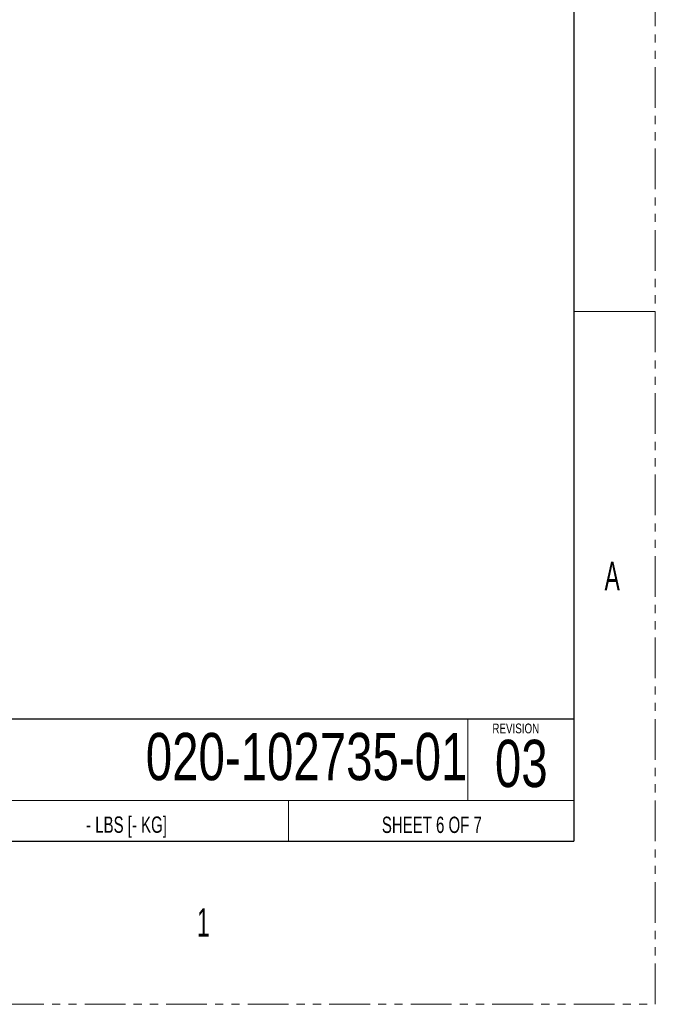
# Model space of a CAD drawing. Header units: millimetres. Extents: x 0 to 1118, y 0 to 864.
# Tile 192 of 248: x 1019 to 1118, y 0 to 153. Entities that reach past the tile are written whole.
import ezdxf

# ---------------------------------------------------------------- set-up
doc = ezdxf.new("R2010")
doc.units = ezdxf.units.MM
doc.linetypes.add('PHANTOM', pattern=[12.7, 6.35, -1.27, 1.27, -1.27, 1.27, -1.27])
doc.styles.add('SLDTEXTSTYLE0', font='TXT', dxfattribs={"width": 0.75})
doc.styles.add('SLDTEXTSTYLE1', font='TXT', dxfattribs={"width": 0.6})
doc.styles.add('SLDTEXTSTYLE2', font='TXT', dxfattribs={"width": 0.6875})

msp = doc.modelspace()

# ---------------------------------------------------------------- linework, layer by layer
at = {"color": 7, "linetype": 'PHANTOM', "lineweight": 0}
for p, q in [((1117.6, 0), (1117.6, 863.6)), ((0, 0), (1117.6, 0))]:
    msp.add_line(p, q, dxfattribs=at)
at = {"color": 7, "linetype": 'Continuous', "lineweight": 30}
for p, q in [((1104.9, 838.2), (1104.9, 25.4)), ((1104.9, 44.45), (847.725, 44.45)), ((12.7, 25.4), (1104.9, 25.4))]:
    msp.add_line(p, q, dxfattribs=at)
at = {"color": 7, "linetype": 'Continuous', "lineweight": 0}
for p, q in [((1104.9, 107.95), (1117.6, 107.95)), ((1104.9, 25.4), (1104.9, 88.9)), ((1088.39, 31.75), (1088.39, 44.45)), ((1104.9, 31.75), (974.725, 31.75)), ((1060.45, 25.4), (1060.45, 31.75)), ((1104.9, 25.4), (974.725, 25.4))]:
    msp.add_line(p, q, dxfattribs=at)

# ---------------------------------------------------------------- texts
for s, insert, char_height, attachment_point, style in [('A', (1109.694, 68.948), 4.445, 1, 'SLDTEXTSTYLE1'), ('REVISION', (1092.216, 43.745), 1.524, 1, 'SLDTEXTSTYLE0'), ('020-102735-01', (1088.328, 42.289), 7.366, 3, 'SLDTEXTSTYLE0'), ('03', (1096.725, 41.216), 7.366, 2, 'SLDTEXTSTYLE0'), ('- LBS [- KG]', (1035.214, 29.264), 2.54, 2, 'SLDTEXTSTYLE2'), ('SHEET 6 OF 7', (1082.787, 29.237), 2.54, 2, 'SLDTEXTSTYLE2'), ('1', (1046.194, 14.973), 4.445, 1, 'SLDTEXTSTYLE1')]:
    msp.add_mtext(s, dxfattribs=dict(at, insert=insert, char_height=char_height, attachment_point=attachment_point, style=style))

doc.saveas('drawing.dxf')
